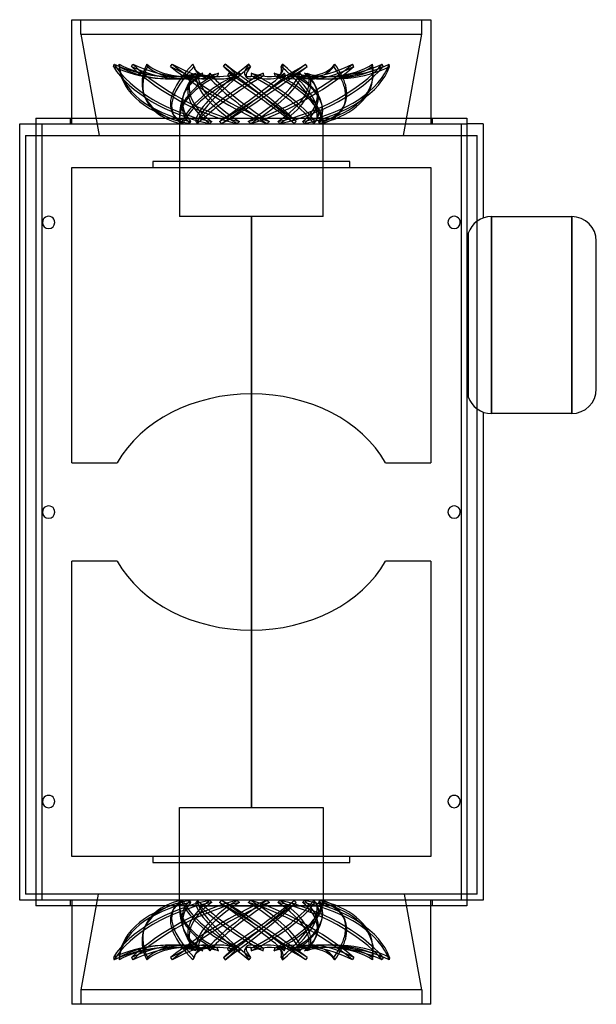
# Model space of a CAD drawing. Header units: millimetres. Extents: x -160 to 238, y -68 to 612.
import ezdxf

# ---------------------------------------------------------------- set-up
doc = ezdxf.new("R2010")
doc.units = ezdxf.units.MM
doc.layers.add('HIDDEN', color=7, linetype='Continuous')
doc.layers.add('THICK', color=7, linetype='Continuous')

msp = doc.modelspace()

# ---------------------------------------------------------------- linework, layer by layer
at = {"layer": 'HIDDEN'}
for p, q in [((-117.8, 602), (-117.8, 612)), ((117.8, 602), (117.8, 612)), ((-117.8, 602), (0, 602)), ((-117.8, 602), (-105.04, 532)), ((0, 602), (117.8, 602)), ((105.04, 532), (117.8, 602)), ((-95.26, 579.63), (-94.78, 581.24)), ((-91.35, 579.63), (-91.35, 581.24)), ((-82.7, 579.63), (-81.83, 581.24)), ((-71.64, 579.63), (-72.12, 581.24)), ((-55.85, 579.63), (-54.73, 581.24)), ((-39.54, 579.63), (-40.42, 581.24)), ((-38.67, 577.19), (-39.55, 578.81)), ((-19.33, 579.63), (-18.16, 581.24)), ((-0.61, 579.63), (-1.73, 581.24)), ((20.53, 579.63), (21.54, 581.24)), ((38.43, 579.63), (37.26, 581.24)), ((56.83, 579.63), (57.53, 581.24)), ((70.82, 579.63), (69.8, 581.24)), ((83.32, 579.63), (83.56, 581.24)), ((90.97, 579.63), (90.28, 581.24)), ((95.39, 579.63), (95.15, 581.24)), ((-39.66, 573.49), (-39.89, 573.16)), ((-39.42, 573.81), (-39.66, 573.49)), ((-39.18, 574.13), (-39.42, 573.81)), ((-38.94, 574.44), (-39.18, 574.13)), ((-38.7, 574.76), (-38.94, 574.44)), ((-38.45, 575.07), (-38.7, 574.76)), ((-37.95, 573.49), (-38.19, 573.16)), ((-37.72, 573.81), (-37.95, 573.49)), ((-37.48, 574.13), (-37.72, 573.81)), ((-37.25, 574.44), (-37.48, 574.13)), ((-37.02, 574.76), (-37.25, 574.44)), ((-36.78, 575.07), (-37.02, 574.76)), ((-34.51, 573.49), (-34.7, 573.16)), ((-34.31, 573.81), (-34.51, 573.49)), ((-34.11, 574.13), (-34.31, 573.81)), ((-33.9, 574.44), (-34.11, 574.13)), ((-33.69, 574.76), (-33.9, 574.44)), ((-33.47, 575.07), (-33.69, 574.76)), ((-30.23, 572.1), (-29.11, 573.72)), ((-29.68, 573.49), (-29.88, 573.16)), ((-29.49, 573.81), (-29.68, 573.49)), ((-29.3, 574.13), (-29.49, 573.81)), ((-29.11, 574.44), (-29.3, 574.13)), ((-28.93, 574.76), (-29.11, 574.44)), ((-28.76, 575.07), (-28.93, 574.76)), ((-23.39, 573.49), (-23.51, 573.16)), ((-23.27, 573.81), (-23.39, 573.49)), ((-23.14, 574.13), (-23.27, 573.81)), ((-23, 574.44), (-23.14, 574.13)), ((-22.85, 574.76), (-23, 574.44)), ((-22.7, 575.07), (-22.85, 574.76)), ((-16.28, 573.49), (-16.4, 573.16)), ((-16.16, 573.81), (-16.28, 573.49)), ((-16.05, 574.13), (-16.16, 573.81)), ((-15.95, 574.44), (-16.05, 574.13)), ((-15.85, 574.76), (-15.95, 574.44)), ((-15.76, 575.07), (-15.85, 574.76)), ((-11.14, 571.16), (-9.97, 572.78)), ((-8.23, 573.49), (-8.25, 573.16)), ((-8.2, 573.81), (-8.23, 573.49)), ((-8.17, 574.13), (-8.2, 573.81)), ((-8.12, 574.44), (-8.17, 574.13)), ((-8.07, 574.76), (-8.12, 574.44)), ((-8.01, 575.07), (-8.07, 574.76)), ((-3.27, 572.1), (-4.39, 573.72)), ((-0.06, 573.49), (-0.09, 573.16)), ((-0.04, 573.81), (-0.06, 573.49)), ((-0.03, 574.13), (-0.04, 573.81)), ((-0.03, 575.07), (-0.02, 574.76)), ((-0.02, 574.44), (-0.03, 574.13)), ((-0.02, 574.76), (-0.02, 574.44)), ((8.07, 575.07), (8.11, 574.76)), ((8.11, 574.76), (8.16, 574.44)), ((8.16, 574.44), (8.22, 574.13)), ((8.22, 574.13), (8.28, 573.81)), ((8.28, 573.81), (8.36, 573.49)), ((8.36, 573.49), (8.43, 573.16)), ((15.7, 575.07), (15.81, 574.76)), ((15.81, 574.76), (15.91, 574.44)), ((15.91, 574.44), (16, 574.13)), ((16, 574.13), (16.09, 573.81)), ((16.09, 573.81), (16.16, 573.49)), ((16.16, 573.49), (16.23, 573.16)), ((20.13, 574.06), (21.15, 575.67)), ((22.47, 571.16), (21.3, 572.78)), ((22.75, 575.07), (22.89, 574.76)), ((22.89, 574.76), (23.03, 574.44)), ((23.03, 574.44), (23.18, 574.13)), ((23.18, 574.13), (23.34, 573.81)), ((23.34, 573.81), (23.5, 573.49)), ((23.5, 573.49), (23.66, 573.16)), ((28.71, 575.07), (28.9, 574.76)), ((28.9, 574.76), (29.09, 574.44)), ((29.09, 574.44), (29.26, 574.13)), ((29.26, 574.13), (29.43, 573.81)), ((29.43, 573.81), (29.6, 573.49)), ((29.6, 573.49), (29.75, 573.16)), ((33.5, 575.07), (33.71, 574.76)), ((33.71, 574.76), (33.92, 574.44)), ((33.92, 574.44), (34.14, 574.13)), ((34.14, 574.13), (34.35, 573.81)), ((34.35, 573.81), (34.57, 573.49)), ((34.57, 573.49), (34.79, 573.16)), ((36.76, 575.07), (37, 574.76)), ((37, 574.76), (37.24, 574.44)), ((37.24, 574.44), (37.47, 574.13)), ((37.47, 574.13), (37.69, 573.81)), ((37.69, 573.81), (37.91, 573.49)), ((37.91, 573.49), (38.13, 573.16)), ((38.46, 575.07), (38.7, 574.76)), ((38.7, 574.76), (38.95, 574.44)), ((38.95, 574.44), (39.19, 574.13)), ((39.19, 574.13), (39.43, 573.81)), ((39.43, 573.81), (39.67, 573.49)), ((39.67, 573.49), (39.91, 573.16)), ((83.69, 570.14), (83.94, 571.75)), ((-74.16, 560.16), (-74.64, 561.78)), ((63.79, 552.03), (64.49, 553.65)), ((-148.8, 544), (-148.8, 544)), ((-124.8, 540), (-124.8, 544)), ((-124, 540), (-124, 544)), ((-53.6, 545.9), (-54.48, 547.52)), ((-49.47, 544), (-45.39, 544)), ((-43.73, 544), (-33.33, 544)), ((-30.44, 544), (-15.51, 544)), ((-11.88, 544), (4.99, 544)), ((8.74, 544), (24.63, 544)), ((27.84, 544), (40.01, 544)), ((42.13, 544), (48.48, 544)), ((49.13, 544), (49.6, 544)), ((49.6, 476), (49.6, 544)), ((124, 544), (124, 540)), ((124.8, 544), (124.8, 540)), ((148.8, 544), (148.8, 544)), ((-148.8, 540), (-97.99, 540)), ((-144.8, 540), (144.8, 540)), ((-144.8, 540), (-144.8, 540)), ((-144.8, 540), (-144.8, 4)), ((-97.99, 540), (97.99, 540)), ((-49.6, 543.87), (-49.6, 476)), ((-49.28, 540.21), (-49.24, 540.45)), ((-49.24, 540.45), (-49.21, 540.69)), ((-49.21, 540.69), (-49.17, 540.93)), ((-49.17, 540.93), (-49.14, 541.17)), ((-49.14, 541.17), (-49.1, 541.41)), ((-49.1, 541.41), (-49.06, 541.64)), ((-47.72, 541.41), (-47.79, 541.64)), ((-47.64, 541.17), (-47.72, 541.41)), ((-47.56, 540.93), (-47.64, 541.17)), ((-47.48, 540.69), (-47.56, 540.93)), ((-47.4, 540.45), (-47.48, 540.69)), ((-47.32, 540.21), (-47.4, 540.45)), ((-42.72, 540.21), (-42.57, 540.45)), ((-42.57, 540.45), (-42.43, 540.69)), ((-42.43, 540.69), (-42.28, 540.93)), ((-42.28, 540.93), (-42.14, 541.17)), ((-42.14, 541.17), (-41.99, 541.41)), ((-41.99, 541.41), (-41.84, 541.64)), ((-38.09, 541.41), (-38.27, 541.64)), ((-37.91, 541.17), (-38.09, 541.41)), ((-37.72, 540.93), (-37.91, 541.17)), ((-37.54, 540.69), (-37.72, 540.93)), ((-37.36, 540.45), (-37.54, 540.69)), ((-37.18, 540.21), (-37.36, 540.45)), ((-28.77, 540.21), (-28.54, 540.45)), ((-28.54, 540.45), (-28.31, 540.69)), ((-28.31, 540.69), (-28.08, 540.93)), ((-28.08, 540.93), (-27.85, 541.17)), ((-27.85, 541.17), (-27.62, 541.41)), ((-27.62, 541.41), (-27.38, 541.64)), ((-21.87, 541.41), (-22.12, 541.64)), ((-21.62, 541.17), (-21.87, 541.41)), ((-21.37, 540.93), (-21.62, 541.17)), ((-21.11, 540.69), (-21.37, 540.93)), ((-20.86, 540.45), (-21.11, 540.69)), ((-20.61, 540.21), (-20.86, 540.45)), ((-9.85, 540.21), (-9.57, 540.45)), ((-9.57, 540.45), (-9.3, 540.69)), ((-9.3, 540.69), (-9.03, 540.93)), ((-9.03, 540.93), (-8.75, 541.17)), ((-8.75, 541.17), (-8.47, 541.41)), ((-8.47, 541.41), (-8.2, 541.64)), ((-1.87, 541.41), (-2.15, 541.64)), ((-1.59, 541.17), (-1.87, 541.41)), ((-1.31, 540.93), (-1.59, 541.17)), ((-1.03, 540.69), (-1.31, 540.93)), ((-0.75, 540.45), (-1.03, 540.69)), ((-0.47, 540.21), (-0.75, 540.45)), ((10.78, 540.21), (11.05, 540.45)), ((11.05, 540.45), (11.32, 540.69)), ((11.32, 540.69), (11.59, 540.93)), ((11.59, 540.93), (11.86, 541.17)), ((11.86, 541.17), (12.14, 541.41)), ((12.14, 541.41), (12.41, 541.64)), ((18.45, 541.41), (18.19, 541.64)), ((18.71, 541.17), (18.45, 541.41)), ((18.97, 540.93), (18.71, 541.17)), ((19.23, 540.69), (18.97, 540.93)), ((19.48, 540.45), (19.23, 540.69)), ((19.74, 540.21), (19.48, 540.45)), ((29.54, 540.21), (29.76, 540.45)), ((29.76, 540.45), (29.98, 540.69)), ((29.98, 540.69), (30.21, 540.93)), ((30.21, 540.93), (30.43, 541.17)), ((30.43, 541.17), (30.65, 541.41)), ((30.65, 541.41), (30.87, 541.64)), ((35.58, 541.41), (35.38, 541.64)), ((35.78, 541.17), (35.58, 541.41)), ((35.97, 540.93), (35.78, 541.17)), ((36.16, 540.69), (35.97, 540.93)), ((36.35, 540.45), (36.16, 540.69)), ((36.54, 540.21), (36.35, 540.45)), ((43.19, 540.21), (43.33, 540.45)), ((43.33, 540.45), (43.46, 540.69)), ((43.46, 540.69), (43.6, 540.93)), ((43.6, 540.93), (43.73, 541.17)), ((43.73, 541.17), (43.86, 541.41)), ((43.86, 541.41), (43.99, 541.64)), ((44.39, 541.63), (45.41, 543.24)), ((46.56, 541.41), (46.46, 541.64)), ((46.66, 541.17), (46.56, 541.41)), ((46.75, 540.93), (46.66, 541.17)), ((46.84, 540.69), (46.75, 540.93)), ((46.93, 540.45), (46.84, 540.69)), ((47.02, 540.21), (46.93, 540.45)), ((49.38, 540.21), (49.4, 540.45)), ((49.4, 540.45), (49.43, 540.69)), ((49.43, 540.69), (49.45, 540.93)), ((49.45, 540.93), (49.47, 541.17)), ((49.47, 541.17), (49.49, 541.41)), ((49.49, 541.41), (49.51, 541.64)), ((97.99, 540), (148.8, 540)), ((144.8, 540), (144.8, 540)), ((144.8, 540), (144.8, 4)), ((-156, 532), (156, 532)), ((-156, 532), (-156, 8)), ((156, 8), (156, 532)), ((-124, 510), (-124, 510)), ((-68, 514), (-68, 514)), ((68, 514), (-68, 514)), ((-68, 514), (-68, 510)), ((68, 514), (68, 514)), ((68, 510), (68, 514)), ((124, 510), (124, 510)), ((-68, 510), (-68, 510)), ((68, 510), (68, 510)), ((49.6, 476), (-49.6, 476)), ((0, 476), (0, 272)), ((0, 272), (0, 476)), ((165.8, 476), (165.8, 340)), ((165.8, 476), (165.8, 476)), ((221.2, 476), (221.2, 476)), ((221.2, 476), (221.2, 340)), ((149.7, 464.47), (149.7, 351.53)), ((238.2, 459), (238.2, 459)), ((238.2, 357), (238.2, 357)), ((165.8, 340), (165.8, 340)), ((221.2, 340), (221.2, 340)), ((-124, 306), (-124, 306)), ((-92.72, 306), (-92.72, 306)), ((-92.72, 306), (-92.72, 306)), ((92.72, 306), (92.72, 306)), ((92.72, 306), (92.72, 306)), ((92.72, 306), (92.72, 306)), ((92.72, 306), (92.72, 306)), ((92.72, 306), (92.72, 306)), ((92.72, 306), (92.72, 306)), ((92.72, 306), (92.72, 306)), ((124, 306), (124, 306)), ((-92.72, 306), (-92.72, 306)), ((-92.72, 306), (-92.72, 306)), ((-92.72, 306), (-92.72, 306)), ((-92.72, 306), (-92.72, 306)), ((-92.72, 306), (-92.72, 306)), ((0, 272), (0, 272)), ((0, 272), (0, 272)), ((0, 272), (0, 272)), ((0, 272), (0, 272)), ((0, 272), (0, 272)), ((0, 272), (0, 272)), ((0, 272), (0, 272)), ((0, 272), (0, 272)), ((0, 272), (0, 272)), ((0, 272), (0, 272)), ((0, 272), (0, 272)), ((0, 272), (0, 272)), ((0, 272), (0, 272)), ((0, 272), (0, 272)), ((0, 272), (0, 272)), ((0, 272), (0, 272)), ((0, 272), (0, 272)), ((0, 272), (0, 272)), ((0, 272), (0, 272)), ((0, 272), (0, 272)), ((0, 272), (0, 272)), ((0, 272), (0, 272)), ((0, 272), (0, 272)), ((0, 272), (0, 272)), ((0, 272), (0, 272)), ((0, 272), (0, 272)), ((0, 272), (0, 272)), ((0, 272), (0, 272)), ((0, 272), (0, 272)), ((0, 272), (0, 272)), ((0, 272), (0, 272)), ((0, 272), (0, 272)), ((0, 272), (0, 272)), ((0, 272), (0, 272)), ((0, 272), (0, 272)), ((0, 272), (0, 272)), ((0, 272), (0, 272)), ((0, 272), (0, 272)), ((0, 272), (0, 272)), ((0, 272), (0, 68)), ((0, 68), (0, 272)), ((0, 272), (0, 272)), ((0, 272), (0, 272)), ((0, 272), (0, 272)), ((0, 272), (0, 272)), ((0, 272), (0, 272)), ((0, 272), (0, 272)), ((0, 272), (0, 272)), ((0, 272), (0, 272)), ((0, 272), (0, 272)), ((0, 272), (0, 272)), ((0, 272), (0, 272)), ((0, 272), (0, 272)), ((0, 272), (0, 272)), ((0, 272), (0, 272)), ((0, 272), (0, 272)), ((0, 272), (0, 272)), ((0, 272), (0, 272)), ((0, 272), (0, 272)), ((0, 272), (0, 272)), ((0, 272), (0, 272)), ((0, 272), (0, 272)), ((0, 272), (0, 272)), ((0, 272), (0, 272)), ((0, 272), (0, 272)), ((0, 272), (0, 272)), ((0, 272), (0, 272)), ((0, 272), (0, 272)), ((0, 272), (0, 272)), ((0, 272), (0, 272)), ((0, 272), (0, 272)), ((0, 272), (0, 272)), ((0, 272), (0, 272)), ((0, 272), (0, 272)), ((0, 272), (0, 272)), ((0, 272), (0, 272)), ((0, 272), (0, 272)), ((0, 272), (0, 272)), ((-124, 238), (-124, 238)), ((-92.72, 238), (-92.72, 238)), ((-92.72, 238), (-92.72, 238)), ((-92.72, 238), (-92.72, 238)), ((-92.72, 238), (-92.72, 238)), ((-92.72, 238), (-92.72, 238)), ((-92.72, 238), (-92.72, 238)), ((-92.72, 238), (-92.72, 238)), ((92.72, 238), (92.72, 238)), ((92.72, 238), (92.72, 238)), ((92.72, 238), (92.72, 238)), ((92.72, 238), (92.72, 238)), ((92.72, 238), (92.72, 238)), ((92.72, 238), (92.72, 238)), ((92.72, 238), (92.72, 238)), ((124, 238), (124, 238)), ((-49.6, 68), (49.6, 68)), ((-49.6, 0.13), (-49.6, 68)), ((49.6, 68), (49.6, 0)), ((-124, 34), (-124, 34)), ((124, 34), (124, 34)), ((-68, 34), (-68, 34)), ((-68, 34), (-68, 30)), ((-68, 30), (-68, 30)), ((-68, 30), (68, 30)), ((68, 34), (68, 34)), ((68, 30), (68, 34)), ((68, 30), (68, 30)), ((156, 8), (-156, 8)), ((-105.76, 8), (-117.8, -58)), ((117.8, -58), (105.76, 8)), ((-97.99, 4), (-148.8, 4)), ((144.8, 4), (-144.8, 4)), ((-144.8, 4), (-144.8, 4)), ((-124.8, 0), (-124.8, 4)), ((-124, 4), (-124, 0)), ((97.99, 4), (-97.99, 4)), ((-46.65, 0), (-49.6, 0)), ((-49.28, 3.79), (-49.24, 3.55)), ((-49.24, 3.55), (-49.21, 3.31)), ((-49.21, 3.31), (-49.17, 3.07)), ((-49.17, 3.07), (-49.14, 2.83)), ((-49.14, 2.83), (-49.1, 2.59)), ((-49.1, 2.59), (-49.06, 2.36)), ((-47.72, 2.59), (-47.79, 2.36)), ((-47.64, 2.83), (-47.72, 2.59)), ((-47.56, 3.07), (-47.64, 2.83)), ((-47.48, 3.31), (-47.56, 3.07)), ((-47.4, 3.55), (-47.48, 3.31)), ((-47.32, 3.79), (-47.4, 3.55)), ((-35.77, 0), (-45.23, 0)), ((-42.72, 3.79), (-42.57, 3.55)), ((-42.57, 3.55), (-42.43, 3.31)), ((-42.43, 3.31), (-42.28, 3.07)), ((-42.28, 3.07), (-42.14, 2.83)), ((-42.14, 2.83), (-41.99, 2.59)), ((-41.99, 2.59), (-41.84, 2.36)), ((-38.09, 2.59), (-38.27, 2.36)), ((-37.91, 2.83), (-38.09, 2.59)), ((-37.72, 3.07), (-37.91, 2.83)), ((-37.54, 3.31), (-37.72, 3.07)), ((-37.36, 3.55), (-37.54, 3.31)), ((-37.18, 3.79), (-37.36, 3.55)), ((-18.7, 0), (-33.04, 0)), ((-28.77, 3.79), (-28.54, 3.55)), ((-28.54, 3.55), (-28.31, 3.31)), ((-28.31, 3.31), (-28.08, 3.07)), ((-28.08, 3.07), (-27.85, 2.83)), ((-27.85, 2.83), (-27.62, 2.59)), ((-27.62, 2.59), (-27.38, 2.36)), ((-21.87, 2.59), (-22.12, 2.36)), ((-21.62, 2.83), (-21.87, 2.59)), ((-21.37, 3.07), (-21.62, 2.83)), ((-21.11, 3.31), (-21.37, 3.07)), ((-20.86, 3.55), (-21.11, 3.31)), ((-20.61, 3.79), (-20.86, 3.55)), ((1.6, 0), (-15.14, 0)), ((-9.85, 3.79), (-9.57, 3.55)), ((-9.57, 3.55), (-9.3, 3.31)), ((-9.3, 3.31), (-9.03, 3.07)), ((-9.03, 3.07), (-8.75, 2.83)), ((-8.75, 2.83), (-8.47, 2.59)), ((-8.47, 2.59), (-8.2, 2.36)), ((-1.87, 2.59), (-2.15, 2.36)), ((-1.59, 2.83), (-1.87, 2.59)), ((-1.31, 3.07), (-1.59, 2.83)), ((-1.03, 3.31), (-1.31, 3.07)), ((-0.75, 3.55), (-1.03, 3.31)), ((-0.47, 3.79), (-0.75, 3.55)), ((21.63, 0), (5.38, 0)), ((10.78, 3.79), (11.05, 3.55)), ((11.05, 3.55), (11.32, 3.31)), ((11.32, 3.31), (11.59, 3.07)), ((11.59, 3.07), (11.86, 2.83)), ((11.86, 2.83), (12.14, 2.59)), ((12.14, 2.59), (12.41, 2.36)), ((18.45, 2.59), (18.19, 2.36)), ((18.71, 2.83), (18.45, 2.59)), ((18.97, 3.07), (18.71, 2.83)), ((19.23, 3.31), (18.97, 3.07)), ((19.48, 3.55), (19.23, 3.31)), ((19.74, 3.79), (19.48, 3.55)), ((37.91, 0), (24.97, 0)), ((29.54, 3.79), (29.76, 3.55)), ((29.76, 3.55), (29.98, 3.31)), ((29.98, 3.31), (30.21, 3.07)), ((30.21, 3.07), (30.43, 2.83)), ((30.43, 2.83), (30.65, 2.59)), ((30.65, 2.59), (30.87, 2.36)), ((35.58, 2.59), (35.38, 2.36)), ((35.78, 2.83), (35.58, 2.59)), ((35.97, 3.07), (35.78, 2.83)), ((36.16, 3.31), (35.97, 3.07)), ((36.35, 3.55), (36.16, 3.31)), ((36.54, 3.79), (36.35, 3.55)), ((47.64, 0), (40.24, 0)), ((43.19, 3.79), (43.33, 3.55)), ((43.33, 3.55), (43.46, 3.31)), ((43.46, 3.31), (43.6, 3.07)), ((43.6, 3.07), (43.73, 2.83)), ((43.73, 2.83), (43.86, 2.59)), ((43.86, 2.59), (43.99, 2.36)), ((44.39, 2.37), (45.41, 0.76)), ((46.56, 2.59), (46.46, 2.36)), ((46.66, 2.83), (46.56, 2.59)), ((46.75, 3.07), (46.66, 2.83)), ((46.84, 3.31), (46.75, 3.07)), ((46.93, 3.55), (46.84, 3.31)), ((47.02, 3.79), (46.93, 3.55)), ((49.6, 0), (48.56, 0)), ((49.13, 0), (49.6, 0)), ((49.38, 3.79), (49.4, 3.55)), ((49.4, 3.55), (49.43, 3.31)), ((49.43, 3.31), (49.45, 3.07)), ((49.45, 3.07), (49.47, 2.83)), ((49.47, 2.83), (49.49, 2.59)), ((49.49, 2.59), (49.51, 2.36)), ((148.8, 4), (97.99, 4)), ((124, 0), (124, 4)), ((124.8, 4), (124.8, 0)), ((144.8, 4), (144.8, 4)), ((-148.8, 0), (-148.8, 0)), ((-53.6, -1.9), (-54.48, -3.52)), ((-30.44, 0), (-15.51, 0)), ((-11.88, 0), (4.99, 0)), ((8.74, 0), (24.63, 0)), ((27.84, 0), (40.01, 0)), ((42.13, 0), (48.48, 0)), ((148.8, 0), (148.8, 0)), ((63.79, -8.03), (64.49, -9.65)), ((-74.16, -16.16), (-74.64, -17.78)), ((-11.14, -27.16), (-9.97, -28.78)), ((22.47, -27.16), (21.3, -28.78)), ((83.69, -26.14), (83.94, -27.75)), ((-39.66, -29.49), (-39.89, -29.16)), ((-39.42, -29.81), (-39.66, -29.49)), ((-38.67, -33.19), (-39.55, -34.81)), ((-39.18, -30.13), (-39.42, -29.81)), ((-38.94, -30.44), (-39.18, -30.13)), ((-38.7, -30.76), (-38.94, -30.44)), ((-38.45, -31.07), (-38.7, -30.76)), ((-37.95, -29.49), (-38.19, -29.16)), ((-37.72, -29.81), (-37.95, -29.49)), ((-37.48, -30.13), (-37.72, -29.81)), ((-37.25, -30.44), (-37.48, -30.13)), ((-37.02, -30.76), (-37.25, -30.44)), ((-36.78, -31.07), (-37.02, -30.76)), ((-34.51, -29.49), (-34.7, -29.16)), ((-34.31, -29.81), (-34.51, -29.49)), ((-34.11, -30.13), (-34.31, -29.81)), ((-33.9, -30.44), (-34.11, -30.13)), ((-33.69, -30.76), (-33.9, -30.44)), ((-33.47, -31.07), (-33.69, -30.76)), ((-30.23, -28.1), (-29.11, -29.72)), ((-29.68, -29.49), (-29.88, -29.16)), ((-29.49, -29.81), (-29.68, -29.49)), ((-29.3, -30.13), (-29.49, -29.81)), ((-29.11, -30.44), (-29.3, -30.13)), ((-28.93, -30.76), (-29.11, -30.44)), ((-28.76, -31.07), (-28.93, -30.76)), ((-23.39, -29.49), (-23.51, -29.16)), ((-23.27, -29.81), (-23.39, -29.49)), ((-23.14, -30.13), (-23.27, -29.81)), ((-23, -30.44), (-23.14, -30.13)), ((-22.85, -30.76), (-23, -30.44)), ((-22.7, -31.07), (-22.85, -30.76)), ((-16.28, -29.49), (-16.4, -29.16)), ((-16.16, -29.81), (-16.28, -29.49)), ((-16.05, -30.13), (-16.16, -29.81)), ((-15.95, -30.44), (-16.05, -30.13)), ((-15.85, -30.76), (-15.95, -30.44)), ((-15.76, -31.07), (-15.85, -30.76)), ((-8.23, -29.49), (-8.25, -29.16)), ((-8.2, -29.81), (-8.23, -29.49)), ((-8.17, -30.13), (-8.2, -29.81)), ((-8.12, -30.44), (-8.17, -30.13)), ((-8.07, -30.76), (-8.12, -30.44)), ((-8.01, -31.07), (-8.07, -30.76)), ((-3.27, -28.1), (-4.39, -29.72)), ((-0.06, -29.49), (-0.09, -29.16)), ((-0.04, -29.81), (-0.06, -29.49)), ((-0.03, -30.13), (-0.04, -29.81)), ((-0.02, -30.44), (-0.03, -30.13)), ((-0.03, -31.07), (-0.02, -30.76)), ((-0.02, -30.76), (-0.02, -30.44)), ((8.07, -31.07), (8.11, -30.76)), ((8.11, -30.76), (8.16, -30.44)), ((8.16, -30.44), (8.22, -30.13)), ((8.22, -30.13), (8.28, -29.81)), ((8.28, -29.81), (8.36, -29.49)), ((8.36, -29.49), (8.43, -29.16)), ((15.7, -31.07), (15.81, -30.76)), ((15.81, -30.76), (15.91, -30.44)), ((15.91, -30.44), (16, -30.13)), ((16, -30.13), (16.09, -29.81)), ((16.09, -29.81), (16.16, -29.49)), ((16.16, -29.49), (16.23, -29.16)), ((20.13, -30.06), (21.15, -31.67)), ((22.75, -31.07), (22.89, -30.76)), ((22.89, -30.76), (23.03, -30.44)), ((23.03, -30.44), (23.18, -30.13)), ((23.18, -30.13), (23.34, -29.81)), ((23.34, -29.81), (23.5, -29.49)), ((23.5, -29.49), (23.66, -29.16)), ((28.71, -31.07), (28.9, -30.76)), ((28.9, -30.76), (29.09, -30.44)), ((29.09, -30.44), (29.26, -30.13)), ((29.26, -30.13), (29.43, -29.81)), ((29.43, -29.81), (29.6, -29.49)), ((29.6, -29.49), (29.75, -29.16)), ((33.5, -31.07), (33.71, -30.76)), ((33.71, -30.76), (33.92, -30.44)), ((33.92, -30.44), (34.14, -30.13)), ((34.14, -30.13), (34.35, -29.81)), ((34.35, -29.81), (34.57, -29.49)), ((34.57, -29.49), (34.79, -29.16)), ((36.76, -31.07), (37, -30.76)), ((37, -30.76), (37.24, -30.44)), ((37.24, -30.44), (37.47, -30.13)), ((37.47, -30.13), (37.69, -29.81)), ((37.69, -29.81), (37.91, -29.49)), ((37.91, -29.49), (38.13, -29.16)), ((38.46, -31.07), (38.7, -30.76)), ((38.7, -30.76), (38.95, -30.44)), ((38.95, -30.44), (39.19, -30.13)), ((39.19, -30.13), (39.43, -29.81)), ((39.43, -29.81), (39.67, -29.49)), ((39.67, -29.49), (39.91, -29.16)), ((-95.26, -35.63), (-94.78, -37.24)), ((-91.35, -35.63), (-91.35, -37.24)), ((-82.7, -35.63), (-81.83, -37.24)), ((-71.64, -35.63), (-72.12, -37.24)), ((-55.85, -35.63), (-54.73, -37.24)), ((-39.54, -35.63), (-40.42, -37.24)), ((-19.33, -35.63), (-18.16, -37.24)), ((-0.61, -35.63), (-1.73, -37.24)), ((20.53, -35.63), (21.54, -37.24)), ((38.43, -35.63), (37.26, -37.24)), ((56.83, -35.63), (57.53, -37.24)), ((70.82, -35.63), (69.8, -37.24)), ((83.32, -35.63), (83.56, -37.24)), ((90.97, -35.63), (90.28, -37.24)), ((95.39, -35.63), (95.15, -37.24)), ((0, -58), (-117.8, -58)), ((-117.8, -58), (-117.8, -68)), ((117.8, -58), (0, -58)), ((117.8, -58), (117.8, -68))]:
    msp.add_line(p, q, dxfattribs=at)
for centre, start, end in [((0, 544), 147.22374, 159.95566), ((0, 544), 162.96977, 177.27314), ((0, 0), 182.72686, 197.03023), ((0, 0), 200.04434, 212.77626)]:
    msp.add_arc(centre, 49.6, start, end, dxfattribs=at)
for centre, major_axis, ratio, start_param, end_param in [((-28.25, 581.25), (-71.35, 21.08), 0.536969, 0.540197, 1.720977), ((-74.47, 603.11), (52.32, -15.46), 0.536969, -1.816661, -0.702192), ((-74, 604.73), (-52.32, 15.46), 0.536969, 1.324932, 2.46367), ((-27.77, 582.87), (71.35, -21.08), 0.536969, -2.601396, -1.408063), ((-54.2, 604.73), (-54.56, 0), 0.587785, 0.821833, 1.960571), ((-17, 582.87), (74.4, 0), 0.587785, -3.104494, -1.911162), ((-17, 581.25), (-74.4, 0), 0.587785, 0.037098, 1.217879), ((-54.2, 603.11), (54.56, 0), 0.587785, -2.31976, -1.205291), ((-34.61, 581.25), (-65.47, 35.35), 0.393305, 0.978334, 2.159114), ((-81.87, 603.11), (48.01, -25.92), 0.393305, -1.378524, -0.264055), ((-81, 604.73), (-48.01, 25.92), 0.393305, 1.763069, 2.901807), ((-33.74, 582.87), (65.47, -35.35), 0.393305, -2.163259, -0.969926), ((-3.29, 582.87), (71.35, 21.08), 0.536969, 2.675592, 3.141599), ((-2.81, 581.25), (-71.35, -21.08), 0.536969, -0.466001, 0.000005), ((-25.03, 604.73), (-52.32, -15.46), 0.536969, 0.318734, 1.457473), ((-24.55, 603.11), (52.32, 15.46), 0.536969, -2.822858, -1.70839), ((10.99, 582.87), (65.47, 35.35), 0.393305, 2.237455, 3.141598), ((11.86, 581.25), (-65.47, -35.35), 0.393305, -0.904137, 0.000006), ((-34.99, 581.25), (-61.21, 42.29), 0.181636, 1.350844, 2.531625), ((-75.11, 603.11), (44.89, -31.02), 0.181636, -1.006014, 0.000002), ((-73.99, 604.73), (-44.89, 31.02), 0.181636, 2.135579, 3.141598), ((-33.88, 582.87), (61.21, -42.29), 0.181636, -1.790748, -0.597416), ((8.46, 604.73), (-48.01, -25.92), 0.393305, -0.119403, -0.000005), ((8.46, 604.73), (-48.01, -25.92), 0.393305, -0.000005, 1.019336), ((9.34, 603.11), (48.01, 25.92), 0.393305, 3.02219, 3.141588), ((23.37, 582.87), (61.21, 42.29), 0.181636, 1.864945, 3.058278), ((24.49, 581.25), (-61.21, -42.29), 0.181636, -1.276648, -0.095867), ((31.71, 582.87), (60.3, 43.57), 0.06144, -2.7164, -1.523067), ((32.88, 581.25), (-60.3, -43.57), 0.06144, 0.437745, 1.618525), ((-29.32, 581.25), (-60.3, 43.57), 0.06144, -2.873502, -1.692722), ((-55.36, 603.11), (44.22, -31.95), 0.06144, 0.000001, 0.664136), ((-54.2, 604.73), (-44.22, 31.95), 0.06144, 3.141588, 3.805729), ((-28.15, 582.87), (60.3, -43.57), 0.06144, 0.255538, 1.448871), ((40.5, 604.73), (-44.89, -31.02), 0.181636, -0.491913, -0.000004), ((41.61, 603.11), (44.89, 31.02), 0.181636, 2.64968, 3.141596), ((34.56, 582.87), (62.97, 39.62), 0.293893, -2.364256, -1.170923), ((35.58, 581.25), (-62.97, -39.62), 0.293893, 0.789889, 1.97067), ((8.47, 604.73), (-50.18, 21.43), 0.475528, 1.912761, 3.0515), ((7.78, 603.11), (50.18, -21.43), 0.475528, -1.204562, -0.090093), ((31.44, 582.87), (68.42, 29.22), 0.475528, -1.962171, -0.768838), ((32.13, 581.25), (-68.42, -29.22), 0.475528, 1.191974, 2.372754), ((-26.04, 603.11), (46.18, -29.06), 0.293893, -0.000001, 0.311992), ((-18.58, 581.25), (-62.97, 39.62), 0.293893, -3.141587, -2.044866), ((-25.03, 604.73), (-46.18, 29.06), 0.293893, 3.141589, 3.453584), ((65.53, 604.73), (-44.22, -31.95), 0.06144, 0.000005, 0.83379), ((-17.56, 582.87), (62.97, -39.62), 0.293893, 0.000006, 1.096727), ((66.7, 603.11), (44.22, 31.95), 0.06144, -3.141591, -2.307802), ((40.5, 604.73), (-53.95, 8.15), 0.574941, 1.437949, 2.576687), ((40.26, 603.11), (53.95, -8.15), 0.574941, -1.679374, -0.564905), ((79.23, 604.73), (-46.18, -29.06), 0.293893, 0.047197, 1.185935), ((80.24, 603.11), (46.18, 29.06), 0.293893, -3.070126, -1.955658), ((22.89, 582.87), (73.57, 11.11), 0.574941, -1.487359, -0.294026), ((23.13, 581.25), (-73.57, -11.11), 0.574941, 1.666787, 2.847567), ((65.53, 604.73), (-53.95, -8.15), 0.574941, 0.924094, 2.062832), ((65.77, 603.11), (53.95, 8.15), 0.574941, -2.193229, -1.078761), ((79.23, 604.73), (-50.18, -21.43), 0.475528, 0.449281, 1.58802), ((79.92, 603.11), (50.18, 21.43), 0.475528, -2.668042, -1.553573), ((-4.63, 581.25), (-68.42, 29.22), 0.475528, 3.14159, 3.836234), ((-3.94, 582.87), (68.42, -29.22), 0.475528, -0.000006, 0.694642), ((10.13, 581.25), (-73.57, 11.11), 0.574941, -3.141591, -2.921763), ((10.37, 582.87), (73.57, -11.11), 0.574941, 0.000003, 0.219829), ((-2.81, 553.51), (-46.21, -13.66), 0.536969, -1.269967, -0.160739), ((-3.29, 555.13), (45.7, 13.51), 0.536969, 1.846324, 2.952644), ((0, 553.51), (-48.19, 0), 0.587785, -0.766868, -0.178106), ((3.29, 555.13), (45.7, -13.51), 0.536969, 2.852522, 4.053182), ((-6.01, 555.13), (41.93, 22.64), 0.393305, 1.408187, 2.608848), ((0, 555.13), (47.66, 0), 0.587785, 2.349423, 2.932794), ((-5.13, 553.51), (-42.4, -22.89), 0.393305, -1.708104, -0.598876), ((2.81, 553.51), (-46.21, 13.66), 0.536969, -0.26377, -0.153015), ((5.13, 553.51), (-42.4, 22.89), 0.393305, 0.174367, 1.283595), ((9.34, 603.11), (48.01, 25.92), 0.393305, 3.141588, 4.136659), ((6.01, 555.13), (41.93, -22.64), 0.393305, -2.992527, -1.791866), ((-7.69, 555.13), (39.21, 27.09), 0.181636, 1.035677, 2.236337), ((-6.57, 553.51), (-39.64, -27.39), 0.181636, -2.080614, -0.971386), ((-75.11, 603.11), (44.89, -31.02), 0.181636, 0.000002, 0.108455), ((6.57, 553.51), (-39.64, 27.39), 0.181636, 0.546878, 1.656106), ((-73.99, 604.73), (-44.89, 31.02), 0.181636, -3.141588, -3.008868), ((7.69, 555.13), (39.21, -27.09), 0.181636, -2.620016, -1.419356), ((-8.04, 555.13), (38.63, 27.91), 0.06144, -1.89446, -0.693799), ((6.87, 553.51), (-39.06, 28.22), 0.06144, -1.997983, -0.888755), ((-55.36, 603.11), (44.22, -31.95), 0.06144, -0.450332, 0.000001), ((8.04, 555.13), (38.63, -27.91), 0.06144, 1.077478, 2.278139), ((-54.2, 604.73), (-44.22, 31.95), 0.06144, 2.666991, 3.141588), ((-6.87, 553.51), (-39.06, -28.22), 0.06144, 1.313264, 2.422492), ((40.5, 604.73), (-44.89, -31.02), 0.181636, -0.000004, 0.646825), ((41.61, 603.11), (44.89, 31.02), 0.181636, -3.14159, -2.519037), ((-26.04, 603.11), (46.18, -29.06), 0.293893, -0.802477, -0.000001), ((5.98, 553.51), (-40.79, 25.66), 0.293893, -2.350128, -1.2409), ((-25.03, 604.73), (-46.18, 29.06), 0.293893, 2.314846, 3.141589), ((7, 555.13), (40.34, -25.38), 0.293893, 0.725334, 1.925995), ((-7, 555.13), (40.34, 25.38), 0.293893, -1.542316, -0.341655), ((-5.98, 553.51), (-40.79, -25.66), 0.293893, 1.665408, 2.774636), ((4.75, 555.13), (43.83, -18.72), 0.475528, 0.323249, 1.52391), ((4.06, 553.51), (-44.32, 18.92), 0.475528, -2.752212, -1.642984), ((65.53, 604.73), (-44.22, -31.95), 0.06144, -0.304948, 0.000005), ((-4.75, 555.13), (43.83, 18.72), 0.475528, -1.140231, 0.06043), ((66.7, 603.11), (44.22, 31.95), 0.06144, 2.860914, 3.141594), ((-4.06, 553.51), (-44.32, -18.92), 0.475528, 2.067493, 3.176721), ((1.68, 555.13), (47.12, -7.12), 0.574941, 0.204214, 1.049097), ((1.44, 553.51), (-47.65, 7.2), 0.574941, -2.969349, -2.117797), ((-1.68, 555.13), (47.12, 7.12), 0.574941, 0.204214, 0.535242), ((-1.44, 553.51), (-47.65, -7.2), 0.574941, -2.969349, -2.631652), ((10.37, 582.87), (73.57, -11.11), 0.574941, -0.973503, 0.000003), ((2.81, 553.51), (-46.21, 13.66), 0.536969, -0.153015, 0.845459), ((-1.68, 555.13), (47.12, 7.12), 0.574941, -0.665418, 0.204214), ((-1.44, 553.51), (-47.65, -7.2), 0.574941, 2.542305, 3.313836), ((10.13, 581.25), (-73.57, 11.11), 0.574941, 2.180642, 3.141594), ((-3.29, 582.87), (71.35, 21.08), 0.536969, -3.141586, -2.41426), ((-2.81, 581.25), (-71.35, -21.08), 0.536969, 0.000005, 0.71478), ((0, 553.51), (-48.19, 0), 0.587785, -0.162424, 0.34236), ((0, 555.13), (47.66, 0), 0.587785, 2.932794, 3.550083), ((1.68, 555.13), (47.12, -7.12), 0.574941, -0.151563, 0.204214), ((1.44, 553.51), (-47.65, 7.2), 0.574941, 3.05616, 3.313836), ((-4.63, 581.25), (-68.42, 29.22), 0.475528, 2.655454, 3.14159), ((-3.94, 582.87), (68.42, -29.22), 0.475528, -0.498691, -0.000006), ((10.99, 582.87), (65.47, 35.35), 0.393305, -3.141587, -2.852397), ((11.86, 581.25), (-65.47, -35.35), 0.393305, 0.000006, 0.276643), ((0, 558.53), (47.77, 22.98), 0.581119, 2.865069, 2.868999), ((-3.29, 555.13), (45.7, 13.51), 0.536969, 2.952644, 3.046985), ((0, 561), (47.77, 22.98), 0.581119, 2.941388, 3.01717), ((0, 561), (48.28, 31.59), 0.359258, 2.564271, 2.640054), ((0, 558.53), (48.28, 31.59), 0.359258, 2.487952, 2.606178), ((0, 558.53), (-49.6, 0), 0.726543, 0.414949, 0.533175), ((0, 561), (49.6, 0), 0.726543, -2.650325, -2.574543), ((0, 561), (49.32, 35.27), 0.150264, 2.269179, 2.344961), ((0, 558.53), (49.32, 35.27), 0.150264, 2.19286, 2.311086), ((0, 558.53), (47.77, -22.98), 0.581119, -2.035172, -1.916946), ((0, 561), (47.77, -22.98), 0.581119, -1.958853, -1.88307), ((0, 561), (49.57, 35.95), 0.04983, -2.069253, -1.99347), ((0, 558.53), (49.57, 35.95), 0.04983, -2.035377, -1.917151), ((0, 558.53), (48.28, -31.59), 0.359258, -1.658055, -1.539829), ((0, 561), (48.86, 33.85), 0.252981, -1.78777, -1.711988), ((0, 558.53), (48.86, 33.85), 0.252981, -1.753895, -1.635669), ((0, 558.53), (49.32, -35.27), 0.150264, -1.362962, -1.244736), ((0, 561), (49.32, -35.27), 0.150264, -1.286644, -1.210861), ((0, 561), (47.8, 28.19), 0.469519, -1.465534, -1.389752), ((0, 558.53), (47.8, 28.19), 0.469519, -1.431659, -1.313433), ((0, 558.53), (49.57, -35.95), 0.04983, 0.969028, 1.087254), ((0, 561), (49.57, -35.95), 0.04983, 0.935153, 1.010935), ((0, 561), (48.65, 14.23), 0.680589, -0.973031, -0.897249), ((0, 558.53), (48.65, 14.23), 0.680589, -0.939156, -0.82093), ((0, 558.53), (48.86, -33.85), 0.252981, 0.687545, 0.805772), ((0, 561), (48.86, -33.85), 0.252981, 0.65367, 0.729453), ((0, 561), (48.65, -14.23), 0.680589, -0.161069, -0.085286), ((0, 558.53), (48.65, -14.23), 0.680589, -0.127193, -0.008967), ((0, 558.53), (47.8, -28.19), 0.469519, 0.36531, 0.483536), ((0, 561), (47.8, -28.19), 0.469519, 0.331434, 0.407217), ((0, 558.53), (47.77, 22.98), 0.581119, 2.868999, 2.983295), ((0, 561), (48.28, -31.59), 0.359258, -1.581736, -1.505953), ((-18.58, 581.25), (-62.97, 39.62), 0.293893, 3.057539, 3.141598), ((-17.56, 582.87), (62.97, -39.62), 0.293893, -0.096606, 0.000006), ((0, 272), (0, 0.001), 1, 1.570796, 4.712389), ((0, 272), (0, 0.001), 1, -1.570796, 1.570796), ((-28.25, -37.25), (71.35, 21.08), 0.536969, 1.420615, 2.601396), ((-27.77, -38.87), (-71.35, -21.08), 0.536969, -1.73353, -0.540197), ((-17, -37.25), (74.4, 0), 0.587785, 1.923714, 3.104494), ((-17, -38.87), (-74.4, 0), 0.587785, -1.230431, -0.037098), ((-34.61, -37.25), (65.47, 35.35), 0.393305, 0.982479, 2.163259), ((-33.74, -38.87), (-65.47, -35.35), 0.393305, -2.171667, -0.978334), ((-3.29, -38.87), (-71.35, 21.08), 0.536969, -0.727332, -0.000007), ((-2.81, -37.25), (71.35, -21.08), 0.536969, 2.426813, 3.141587), ((-34.99, -37.25), (61.21, 42.29), 0.181636, 0.609968, 1.790748), ((-33.88, -38.87), (-61.21, -42.29), 0.181636, -2.544177, -1.350844), ((10.99, -38.87), (-65.47, 35.35), 0.393305, -0.289195, -0.000006), ((11.86, -37.25), (65.47, -35.35), 0.393305, 2.86495, 3.141586), ((0, -14.53), (47.77, -22.98), 0.581119, -2.983295, -2.868999), ((0, -14.53), (47.77, -22.98), 0.581119, -2.868999, -2.865069), ((-2.81, -9.51), (46.21, -13.66), 0.536969, -2.980854, -1.871626), ((0, -17), (47.77, -22.98), 0.581119, -3.01717, -2.941388), ((0, -17), (48.28, -31.59), 0.359258, -2.640054, -2.564271), ((0, -14.53), (48.28, -31.59), 0.359258, -2.606178, -2.487952), ((3.29, -11.13), (-45.7, -13.51), 0.536969, -0.91159, 0.289071), ((-6.01, -11.13), (-41.93, 22.64), 0.393305, 0.532745, 1.733405), ((2.81, -9.51), (46.21, 13.66), 0.536969, 2.296134, 3.294608), ((0, -14.53), (-49.6, 0), 0.726543, -0.533175, -0.414949), ((-5.13, -9.51), (42.4, -22.89), 0.393305, -2.542717, -1.433489), ((0, -17), (49.6, 0), 0.726543, 2.574543, 2.650325), ((23.37, -38.87), (-61.21, 42.29), 0.181636, 0.083315, 1.276648), ((0, -17), (49.32, -35.27), 0.150264, -2.344961, -2.269179), ((24.49, -37.25), (61.21, -42.29), 0.181636, -3.045725, -1.864945), ((0, -14.53), (49.32, -35.27), 0.150264, -2.311086, -2.19286), ((0, -14.53), (47.77, 22.98), 0.581119, 1.916946, 2.035172), ((-6.57, -9.51), (39.64, -27.39), 0.181636, -2.170206, -1.060978), ((0, -17), (47.77, 22.98), 0.581119, 1.88307, 1.958853), ((6.57, -9.51), (39.64, 27.39), 0.181636, 1.485487, 2.594715), ((0, -17), (49.57, -35.95), 0.04983, 1.99347, 2.069253), ((31.71, -38.87), (-60.3, 43.57), 0.06144, -1.618525, -0.425192), ((32.88, -37.25), (60.3, -43.57), 0.06144, 1.523067, 2.703848), ((0, -14.53), (49.57, -35.95), 0.04983, 1.917151, 2.035377), ((-29.32, -37.25), (60.3, 43.57), 0.06144, -1.448871, -0.268091), ((-28.15, -38.87), (-60.3, -43.57), 0.06144, 1.692722, 2.886054), ((8.04, -11.13), (-38.63, -27.91), 0.06144, 0.863454, 2.064114), ((0, -14.53), (48.28, 31.59), 0.359258, 1.539829, 1.658055), ((-6.87, -9.51), (39.06, -28.22), 0.06144, 0.719101, 1.828329), ((0, -17), (48.28, 31.59), 0.359258, 1.505953, 1.581736), ((0, -17), (48.86, -33.85), 0.252981, 1.711988, 1.78777), ((34.56, -38.87), (-62.97, 39.62), 0.293893, -1.97067, -0.777337), ((35.58, -37.25), (62.97, -39.62), 0.293893, 1.170923, 2.351703), ((0, -14.53), (48.86, -33.85), 0.252981, 1.635669, 1.753895), ((0, -14.53), (49.32, 35.27), 0.150264, 1.244736, 1.362962), ((-5.98, -9.51), (40.79, -25.66), 0.293893, 0.366956, 1.476185), ((0, -17), (49.32, 35.27), 0.150264, 1.210861, 1.286644), ((0, -17), (47.8, -28.19), 0.469519, 1.389752, 1.465534), ((31.44, -38.87), (-68.42, 29.22), 0.475528, -2.372754, -1.179422), ((32.13, -37.25), (68.42, -29.22), 0.475528, 0.768838, 1.949619), ((0, -14.53), (47.8, -28.19), 0.469519, 1.313433, 1.431659), ((-18.58, -37.25), (62.97, 39.62), 0.293893, -1.096727, -0.000006), ((-17.56, -38.87), (-62.97, -39.62), 0.293893, 2.044866, 3.141587), ((0, -14.53), (49.57, 35.95), 0.04983, -1.087254, -0.969028), ((0, -17), (49.57, 35.95), 0.04983, -1.010935, -0.935153), ((0, -17), (48.65, -14.23), 0.680589, 0.897249, 0.973031), ((22.89, -38.87), (-73.57, 11.11), 0.574941, -2.847567, -1.654234), ((23.13, -37.25), (73.57, -11.11), 0.574941, 0.294026, 1.474806), ((0, -14.53), (48.65, -14.23), 0.680589, 0.82093, 0.939156), ((0, -14.53), (48.86, 33.85), 0.252981, -0.805772, -0.687545), ((-1.44, -9.51), (47.65, -7.2), 0.574941, -0.172243, 0.599287), ((0, -17), (48.86, 33.85), 0.252981, -0.729453, -0.65367), ((-18.58, -37.25), (62.97, 39.62), 0.293893, -0.000006, 0.084054), ((-17.56, -38.87), (-62.97, -39.62), 0.293893, 3.141587, 3.238199), ((0, -17), (48.65, 14.23), 0.680589, 0.085286, 0.161069), ((10.37, -38.87), (-73.57, -11.11), 0.574941, 3.14159, 4.115096), ((10.13, -37.25), (73.57, 11.11), 0.574941, -0.000001, 0.960951), ((0, -14.53), (48.65, 14.23), 0.680589, 0.008967, 0.127193), ((0, -14.53), (47.8, 28.19), 0.469519, -0.483536, -0.36531), ((1.44, -9.51), (47.65, 7.2), 0.574941, -0.172243, 0.085432), ((0, -17), (47.8, 28.19), 0.469519, -0.407217, -0.331434), ((-4.63, -37.25), (68.42, 29.22), 0.475528, 0.000003, 0.486139), ((-3.94, -38.87), (-68.42, -29.22), 0.475528, -3.141587, -2.642902), ((10.99, -38.87), (-65.47, 35.35), 0.393305, -0.000006, 0.904137), ((11.86, -37.25), (65.47, -35.35), 0.393305, 3.141586, 4.04573), ((-3.29, -11.13), (-45.7, 13.51), 0.536969, 0.094608, 0.184767), ((-3.29, -11.13), (-45.7, 13.51), 0.536969, 0.188949, 1.295269), ((0, -9.51), (48.19, 0), 0.587785, 2.799233, 3.304017), ((0, -11.13), (-47.66, 0), 0.587785, -0.408491, 0.208799), ((5.13, -9.51), (42.4, 22.89), 0.393305, 1.857997, 2.967225), ((6.01, -11.13), (-41.93, -22.64), 0.393305, -1.349726, -0.149066), ((-7.69, -11.13), (-39.21, 27.09), 0.181636, 0.905255, 2.105916), ((7.69, -11.13), (-39.21, -27.09), 0.181636, -1.722237, -0.521576), ((-8.04, -11.13), (-38.63, 27.91), 0.06144, -2.447793, -1.247133), ((6.87, -9.51), (39.06, 28.22), 0.06144, -2.252838, -1.143609), ((5.98, -9.51), (40.79, 25.66), 0.293893, -1.900693, -0.791465), ((7, -11.13), (-40.34, -25.38), 0.293893, 1.215598, 2.416259), ((-7, -11.13), (-40.34, 25.38), 0.293893, -2.799938, -1.599277), ((4.75, -11.13), (-43.83, -18.72), 0.475528, 1.617683, 2.818343), ((4.06, -9.51), (44.32, 18.92), 0.475528, -1.498608, -0.38938), ((-4.75, -11.13), (-43.83, 18.72), 0.475528, 3.081163, 4.281823), ((-4.06, -9.51), (44.32, -18.92), 0.475528, -0.035128, 1.0741), ((-1.68, -11.13), (-47.12, 7.12), 0.574941, 2.937378, 3.807011), ((1.68, -11.13), (-47.12, -7.12), 0.574941, 2.937378, 3.293156), ((1.68, -11.13), (-47.12, -7.12), 0.574941, 2.092495, 2.937378), ((1.44, -9.51), (47.65, 7.2), 0.574941, -1.023796, -0.172243), ((-4.63, -37.25), (68.42, 29.22), 0.475528, -0.694642, 0.000003), ((-3.94, -38.87), (-68.42, -29.22), 0.475528, 2.446951, 3.141598), ((-3.29, -38.87), (-71.35, 21.08), 0.536969, -0.000007, 0.466001), ((-2.81, -37.25), (71.35, -21.08), 0.536969, 3.141587, 3.607593), ((0, -9.51), (48.19, 0), 0.587785, -2.979168, -2.374724), ((0, -11.13), (-47.66, 0), 0.587785, 0.208799, 0.79217), ((-74.47, -59.11), (-52.32, -15.46), 0.536969, -2.4394, -1.324932), ((-74, -60.73), (52.32, 15.46), 0.536969, 0.677923, 1.816661), ((-54.2, -59.11), (-54.56, 0), 0.587785, -1.936302, -0.821833), ((-54.2, -60.73), (54.56, 0), 0.587785, 1.181021, 2.31976), ((-81.87, -59.11), (-48.01, -25.92), 0.393305, -2.877537, -1.763069), ((-81, -60.73), (48.01, 25.92), 0.393305, 0.239786, 1.378524), ((-25.03, -60.73), (52.32, -15.46), 0.536969, 1.68412, 2.822858), ((-24.55, -59.11), (-52.32, 15.46), 0.536969, -1.433203, -0.318734), ((-75.11, -59.11), (-44.89, -31.02), 0.181636, 3.141591, 4.147606), ((-73.99, -60.73), (44.89, 31.02), 0.181636, -0.000005, 1.006014), ((2.81, -9.51), (46.21, 13.66), 0.536969, -2.988577, -2.877823), ((8.46, -60.73), (48.01, -25.92), 0.393305, 2.122257, 3.141597), ((9.34, -59.11), (-48.01, 25.92), 0.393305, -0.995066, 0.000005), ((-55.36, -59.11), (-44.22, -31.95), 0.06144, 2.477456, 3.141592), ((-55.36, -59.11), (-44.22, -31.95), 0.06144, 3.141592, 3.591925), ((41.61, -59.11), (-44.89, 31.02), 0.181636, -0.622556, -0.000003), ((-26.04, -59.11), (-46.18, -29.06), 0.293893, -3.141592, -2.339116), ((8.47, -60.73), (50.18, 21.43), 0.475528, 0.090093, 1.228831), ((7.78, -59.11), (-50.18, -21.43), 0.475528, -3.0515, -1.937031), ((66.7, -59.11), (-44.22, 31.95), 0.06144, -0.000002, 0.280678), ((66.7, -59.11), (-44.22, 31.95), 0.06144, -0.83379, -0.000002), ((40.5, -60.73), (53.95, 8.15), 0.574941, 0.564905, 1.703644), ((40.26, -59.11), (-53.95, -8.15), 0.574941, -2.576687, -1.462219), ((79.23, -60.73), (46.18, -29.06), 0.293893, 1.955658, 3.094396), ((80.24, -59.11), (-46.18, 29.06), 0.293893, -1.185935, -0.071466), ((-1.68, -11.13), (-47.12, 7.12), 0.574941, 2.60635, 2.937378), ((65.53, -60.73), (53.95, -8.15), 0.574941, 1.078761, 2.217499), ((-1.44, -9.51), (47.65, -7.2), 0.574941, -0.509941, -0.172243), ((65.77, -59.11), (-53.95, 8.15), 0.574941, -2.062832, -0.948363), ((79.23, -60.73), (50.18, -21.43), 0.475528, 1.553573, 2.692311), ((79.92, -59.11), (-50.18, 21.43), 0.475528, -1.58802, -0.473551), ((10.13, -37.25), (73.57, 11.11), 0.574941, -0.219829, -0.000001), ((9.34, -59.11), (-48.01, 25.92), 0.393305, 0.000005, 0.119403), ((-75.11, -59.11), (-44.89, -31.02), 0.181636, 3.033138, 3.141591), ((-73.99, -60.73), (44.89, 31.02), 0.181636, -0.132725, -0.000005), ((-54.2, -60.73), (44.22, 31.95), 0.06144, -0.664136, 0.000004), ((-54.2, -60.73), (44.22, 31.95), 0.06144, 0.000004, 0.474602), ((40.5, -60.73), (44.89, -31.02), 0.181636, -3.141589, -2.64968), ((40.5, -60.73), (44.89, -31.02), 0.181636, 2.494767, 3.141597), ((41.61, -59.11), (-44.89, 31.02), 0.181636, -0.000003, 0.491913), ((-25.03, -60.73), (46.18, 29.06), 0.293893, 0.000003, 0.826747), ((-26.04, -59.11), (-46.18, -29.06), 0.293893, 2.829601, 3.141593), ((65.53, -60.73), (44.22, -31.95), 0.06144, 3.141587, 3.446541), ((-25.03, -60.73), (46.18, 29.06), 0.293893, -0.311992, 0.000003), ((65.53, -60.73), (44.22, -31.95), 0.06144, 2.307802, 3.141587), ((10.37, -38.87), (-73.57, -11.11), 0.574941, 2.921763, 3.14159), ((8.46, -60.73), (48.01, -25.92), 0.393305, -3.141588, -3.02219)]:
    msp.add_ellipse(centre, major_axis=major_axis, ratio=ratio, start_param=start_param, end_param=end_param, dxfattribs=at)
at = {"layer": 'THICK'}
for p, q in [((-124, 612), (124, 612)), ((-124, 544), (-124, 612)), ((124, 612), (124, 544)), ((-148.8, 544), (148.8, 544)), ((-148.8, 544), (-148.8, 0)), ((148.8, 544), (148.8, 0)), ((-160, 540), (-148.8, 540)), ((-160, 4), (-160, 540)), ((160, 540), (148.8, 540)), ((160, 540), (160, 474.98)), ((-124, 510), (124, 510)), ((-124, 306), (-124, 510)), ((124, 510), (124, 306)), ((165.8, 476), (221.2, 476)), ((221.2, 340), (221.2, 476)), ((165.8, 340), (165.8, 476)), ((149.7, 351.53), (149.7, 464.47)), ((238.2, 357), (238.2, 459)), ((160, 341.02), (160, 4)), ((221.2, 340), (165.8, 340)), ((-124, 306), (-92.72, 306)), ((92.72, 306), (124, 306)), ((-124, 34), (-124, 238)), ((-92.72, 238), (-124, 238)), ((124, 238), (92.72, 238)), ((124, 238), (124, 34)), ((124, 34), (-124, 34)), ((-148.8, 4), (-160, 4)), ((-124, 0), (-124, -68)), ((124, -68), (124, 0)), ((160, 4), (148.8, 4)), ((148.8, 0), (-148.8, 0)), ((124, -68), (-124, -68))]:
    msp.add_line(p, q, dxfattribs=at)
for centre, start, end in [((-140, 472), 0, 180.00002), ((140, 472), 0, 180.00002), ((-140, 472), 180.00002, 0), ((140, 472), 180.00002, 0), ((-140, 272), 0, 180.00002), ((-140, 272), 180.00002, 0), ((140, 272), 0, 180.00002), ((140, 272), 180.00002, 0), ((-140, 72), 0, 180.00002), ((140, 72), 0, 180.00002), ((-140, 72), 180.00002, 0), ((140, 72), 180.00002, 0)]:
    msp.add_arc(centre, 4.25, start, end, dxfattribs=at)
for centre, major_axis, ratio, start_param, end_param in [((165.8, 459), (0, 17), 1, 0, 1.243252), ((221.2, 459), (0, 17), 1, -1.570796, 0), ((221.2, 357), (17, 0), 1, -1.570796, 0), ((0, 272), (-102, 0), 0.8, -2.711817, -0.429775), ((165.8, 357), (17, 0), 1, -2.814049, -1.570796), ((0, 272), (-102, 0), 0.8, 0.429775, 2.711817)]:
    msp.add_ellipse(centre, major_axis=major_axis, ratio=ratio, start_param=start_param, end_param=end_param, dxfattribs=at)

doc.saveas('drawing.dxf')
